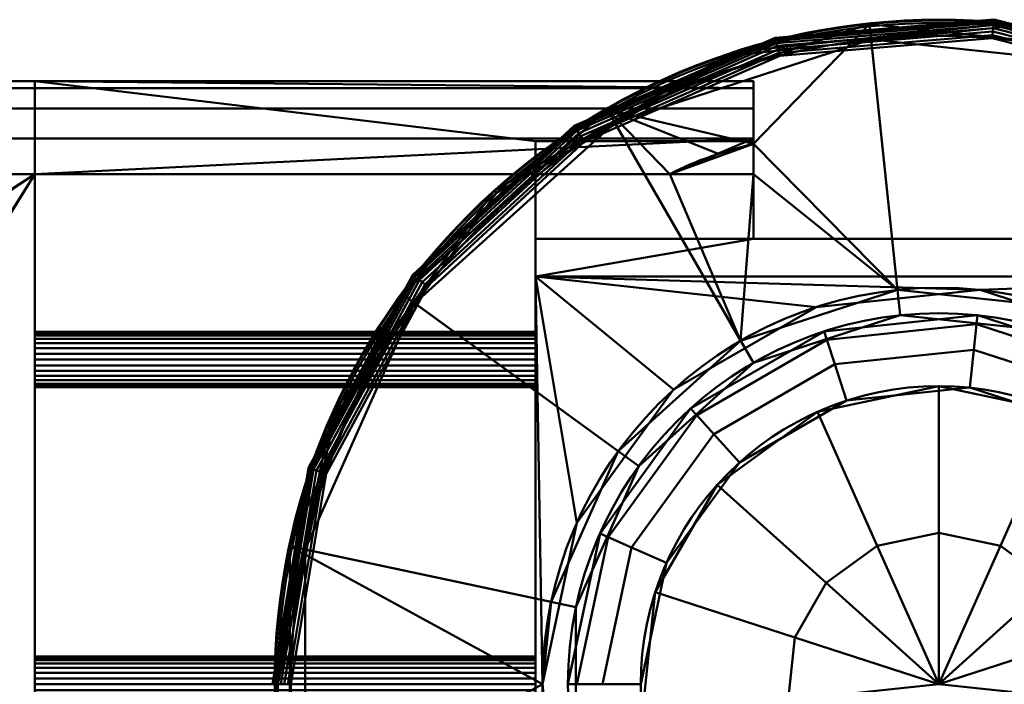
# Model space of a CAD drawing. Header units: millimetres. Extents: x -363 to 363, y -72 to 72.
# Tile 4 of 7: x -99 to 7, y 0 to 72. Entities that reach past the tile are written whole.
import ezdxf

# ---------------------------------------------------------------- set-up
doc = ezdxf.new("R2010")
doc.units = ezdxf.units.MM
doc.layers.add('1', color=7, linetype='CONTINUOUS', true_color=0xffffff)

msp = doc.modelspace()

# ---------------------------------------------------------------- linework, layer by layer
at = {"layer": '1', "color": 30, "linetype": 'Continuous', "lineweight": 50}
for p, q in [((-97.5, 65, 0.15), (-345.5, 65, 0.15)), ((-345.5, 65, 25.15), (-97.5, 65, 25.15)), ((-97.5, 65, 25.15), (-97.5, 65, 0.15)), ((-97.5, 65, 0.15), (-97.5, 55, 0.15)), ((-97.5, 65, 25.15), (-97.5, 55, 25.15)), ((-20, 65, 0.15), (-97.5, 65, 0.15)), ((-97.5, 65, 25.15), (-20, 65, 25.15)), ((-20, 58.54, 0.15), (-20, 65, 0.15)), ((-20, 65, 25.15), (-20, 58.54, 25.15)), ((-20, 58.54, 0.15), (-43.5, 58.54, 0.15)), ((-43.5, 58.54, 0.15), (-43.5, 55, 0.15)), ((-43.5, 48, 10.69), (-43.5, 58.54, 0.15)), ((-43.5, 58.54, 25.15), (-20, 58.54, 25.15)), ((-43.5, 58.54, 25.15), (-43.5, 48, 14.61)), ((-43.5, 55, 25.15), (-43.5, 58.54, 25.15)), ((-20, 48, 10.69), (-20, 58.54, 0.15)), ((-20, 58.54, 25.15), (-20, 48, 14.61)), ((-97.5, 55, -9.85), (-345.5, 55, -9.85)), ((-97.5, 55, 35.15), (-345.5, 55, 35.15)), ((-97.5, 55, 0.15), (-97.5, 55, -9.85)), ((-97.5, 55, 25.15), (-97.5, 55, 35.15)), ((-20, 55, -9.85), (-97.5, 55, -9.85)), ((-43.5, 55, 0.15), (-97.5, 55, 0.15)), ((-97.5, 55, 35.15), (-29.01, 55, 35.15)), ((-97.5, 55, 25.15), (-43.5, 55, 25.15)), ((-43.5, 55, 0.15), (-43.5, 55, -3.39)), ((-43.5, 55, 28.69), (-43.5, 55, 25.15)), ((-43.5, 55, 28.69), (-43.5, 43.96, 17.65)), ((-43.5, 43.96, 7.65), (-43.5, 55, -3.39)), ((-43.5, 55, 28.69), (-20, 55, 28.69)), ((-20, 55, -3.39), (-43.5, 55, -3.39)), ((-20, 55, -9.85), (-20, 55, -3.39)), ((-20, 55, 28.69), (-20, 55, 31.86)), ((-20, 48, 3.61), (-20, 55, -3.39)), ((-20, 55, 28.69), (-20, 48, 21.69)), ((-20, 48, 10.69), (-43.5, 48, 10.69)), ((-43.5, 48, 10.69), (-43.5, 48, 14.61)), ((-20, 48, 14.61), (-43.5, 48, 14.61)), ((20, 48, 3.61), (-20, 48, 3.61)), ((-20, 48, 21.69), (20, 48, 21.69)), ((-20, 48, 3.61), (-20, 48, 10.69)), ((-20, 48, 14.61), (-20, 48, 21.69)), ((43.5, 43.96, 7.65), (-43.5, 43.96, 7.65)), ((43.5, 43.96, 17.65), (-43.5, 43.96, 17.65)), ((-43.5, 43.96, 17.65), (-43.5, -43.96, 17.65)), ((-43.5, -43.96, 7.65), (-43.5, 43.96, 7.65))]:
    msp.add_line(p, q, dxfattribs=at)
for centre, radius in [((0, 0, 45), 71.63), ((0, 0, 45.45), 69.88), ((0, 0, 17.65), 42.74), ((0, 0, 18.54), 40)]:
    msp.add_circle(centre, radius, dxfattribs=at)
at = {"layer": '1', "color": 30, "linetype": 'Continuous', "lineweight": 50, "extrusion": (0, 0, -1)}
for centre, radius in [((0, 0, -43.59), 71.55), ((0, 0, -45.37), 71.29), ((0, 0, -31.65), 40), ((0, 0, -42.91), 32.15)]:
    msp.add_circle(centre, radius, dxfattribs=at)
at = {"layer": '1', "color": 30, "linetype": 'Continuous', "lineweight": 50, "extrusion": (-1, 0, 0)}
for centre in [(-35, 12.65, 97.5), (0, 12.65, 97.5)]:
    msp.add_circle(centre, 3, dxfattribs=at)
at = {"layer": '1', "color": 30, "linetype": 'Continuous', "lineweight": 50, "extrusion": (1, 0, 0)}
for centre in [(35, 12.65, -43.5), (0, 12.65, -43.5)]:
    msp.add_circle(centre, 3, dxfattribs=at)
for centre, radius, start, end in [((55, 0.15, -20), 10, 270, 360), ((55, 25.15, -20), 10, 0, 71.0826), ((0, 790.4, -97.5), 757.25, 265.83487, 274.16513), ((0, -765.1, -97.5), 757.25, 85.83487, 94.16513)]:
    msp.add_arc(centre, radius, start, end, dxfattribs=at)
at = {"layer": '1', "color": 30, "linetype": 'Continuous', "lineweight": 50}
for points in [[(-29.01, 55, 35.15), (-26.18, 56.49, 35.15), (-23.1, 57.48, 34.87), (-20, 58.24, 34.61)], [(-20, 58.24, 34.61), (-20, 57.16, 33.69), (-20, 56.08, 32.77), (-20, 55, 31.86)], [(-29.01, 55, 35.15), (-26.06, 55, 33.91), (-23.07, 55, 32.8), (-20, 55, 31.86)]]:
    msp.add_open_spline(points, degree=3, dxfattribs=at)
at = {"layer": '1', "color": 27, "linetype": 'Continuous', "lineweight": 50}
for points in [[(-35.78, 61.97, 43.59), (-7.48, 71.16, 43.59), (-20, 58.24, 34.61)], [(7.49, 71.23, 45), (-22.13, 68.12, 45), (-22.03, 67.8, 45.37), (7.45, 70.9, 45.37)], [(-20, 58.24, 34.61), (-7.48, 71.16, 43.59), (-4.47, 42.51, 17.65)], [(5.93, 71.54, 43.9), (-17.62, 69.59, 43.9), (-17.65, 69.68, 44.28), (5.94, 71.64, 44.28)], [(5.94, 71.64, 44.28), (-17.65, 69.68, 44.28), (-17.63, 69.63, 44.66), (5.93, 71.58, 44.66)], [(5.93, 71.58, 44.66), (-17.63, 69.63, 44.66), (-17.58, 69.43, 45), (5.91, 71.38, 45)], [(5.91, 71.31, 43.59), (-17.56, 69.36, 43.59), (-17.62, 69.59, 43.9), (5.93, 71.54, 43.9)], [(-7.48, 71.16, 43.59), (22.11, 68.05, 43.59), (13.21, 40.65, 17.65), (-4.47, 42.51, 17.65)], [(28.85, 65.78, 44.66), (5.93, 71.58, 44.66), (5.91, 71.38, 45), (28.77, 65.59, 45)], [(28.74, 65.52, 43.59), (5.91, 71.31, 43.59), (5.93, 71.54, 43.9), (28.84, 65.74, 43.9)], [(28.84, 65.74, 43.9), (5.93, 71.54, 43.9), (5.94, 71.64, 44.28), (28.87, 65.83, 44.28)], [(28.87, 65.83, 44.28), (5.94, 71.64, 44.28), (5.93, 71.58, 44.66), (28.85, 65.78, 44.66)], [(5.89, 71.05, 45.37), (-17.5, 69.11, 45.37), (-17.42, 68.81, 45.61), (5.86, 70.74, 45.61)], [(5.86, 70.74, 45.61), (-17.42, 68.81, 45.61), (-17.33, 68.44, 45.7), (5.83, 70.36, 45.7)], [(5.83, 70.36, 45.7), (-17.33, 68.44, 45.7), (-17.24, 68.07, 45.65), (5.8, 69.97, 45.65)], [(28.36, 64.65, 45.7), (5.83, 70.36, 45.7), (5.8, 69.97, 45.65), (28.2, 64.3, 45.65)], [(28.51, 65, 45.61), (5.86, 70.74, 45.61), (5.83, 70.36, 45.7), (28.36, 64.65, 45.7)], [(28.64, 65.29, 45.37), (5.89, 71.05, 45.37), (5.86, 70.74, 45.61), (28.51, 65, 45.61)], [(-17.62, 69.59, 43.9), (-39.26, 60.1, 43.9), (-39.32, 60.18, 44.28), (-17.65, 69.68, 44.28)], [(-17.65, 69.68, 44.28), (-39.32, 60.18, 44.28), (-39.28, 60.13, 44.66), (-17.63, 69.63, 44.66)], [(-17.63, 69.63, 44.66), (-39.28, 60.13, 44.66), (-39.18, 59.96, 45), (-17.58, 69.43, 45)], [(-17.56, 69.36, 43.59), (-39.13, 59.9, 43.59), (-39.26, 60.1, 43.9), (-17.62, 69.59, 43.9)], [(-17.5, 69.11, 45.37), (-38.99, 59.68, 45.37), (-38.82, 59.42, 45.61), (-17.42, 68.81, 45.61)], [(-20, 34.64, 18.54), (-4.18, 39.78, 18.54), (-7.3, 69.5, 45.45), (-34.94, 60.52, 45.45)], [(5.8, 69.97, 45.65), (-17.24, 68.07, 45.65), (-17.15, 67.74, 45.45), (5.77, 69.64, 45.45)], [(-4.18, 39.78, 18.54), (12.36, 38.04, 18.54), (21.59, 66.46, 45.45), (-7.3, 69.5, 45.45)], [(28.2, 64.3, 45.65), (5.8, 69.97, 45.65), (5.77, 69.64, 45.45), (28.07, 63.99, 45.45)], [(-22.13, 68.12, 45), (-47.93, 53.23, 45), (-47.7, 52.98, 45.37), (-22.03, 67.8, 45.37)], [(-17.42, 68.81, 45.61), (-38.82, 59.42, 45.61), (-38.61, 59.1, 45.7), (-17.33, 68.44, 45.7)], [(-17.33, 68.44, 45.7), (-38.61, 59.1, 45.7), (-38.4, 58.78, 45.65), (-17.24, 68.07, 45.65)], [(-17.24, 68.07, 45.65), (-38.4, 58.78, 45.65), (-38.22, 58.5, 45.45), (-17.15, 67.74, 45.45)], [(-57.89, 42.06, 43.59), (-35.78, 61.97, 43.59), (-21.37, 37.02, 17.65), (-34.58, 25.12, 17.65)], [(-21.37, 37.02, 17.65), (-35.78, 61.97, 43.59), (-29.01, 55, 35.15)], [(-20, 58.24, 34.61), (-23.76, 57.18, 34.91), (-35.78, 61.97, 43.59)], [(-23.76, 57.18, 34.91), (-29.01, 55, 35.15), (-35.78, 61.97, 43.59)], [(-39.26, 60.1, 43.9), (-56.65, 44.09, 43.9), (-56.72, 44.15, 44.28), (-39.32, 60.18, 44.28)], [(-39.32, 60.18, 44.28), (-56.72, 44.15, 44.28), (-56.68, 44.12, 44.66), (-39.28, 60.13, 44.66)], [(-39.28, 60.13, 44.66), (-56.68, 44.12, 44.66), (-56.52, 43.99, 45), (-39.18, 59.96, 45)], [(-39.13, 59.9, 43.59), (-56.46, 43.95, 43.59), (-56.65, 44.09, 43.9), (-39.26, 60.1, 43.9)], [(-32.36, 23.51, 18.54), (-20, 34.64, 18.54), (-34.94, 60.52, 45.45), (-56.53, 41.07, 45.45)], [(-38.99, 59.68, 45.37), (-56.26, 43.79, 45.37), (-56.01, 43.6, 45.61), (-38.82, 59.42, 45.61)], [(-38.82, 59.42, 45.61), (-56.01, 43.6, 45.61), (-55.71, 43.36, 45.7), (-38.61, 59.1, 45.7)], [(-38.61, 59.1, 45.7), (-55.71, 43.36, 45.7), (-55.41, 43.13, 45.65), (-38.4, 58.78, 45.65)], [(-38.4, 58.78, 45.65), (-55.41, 43.13, 45.65), (-55.14, 42.92, 45.45), (-38.22, 58.5, 45.45)], [(-4.47, 42.51, 17.65), (-20, 55, 31.86), (-20, 58.24, 34.61)], [(-21.37, 37.02, 17.65), (-29.01, 55, 35.15), (-20, 55, 31.86)], [(-20, 55, 31.86), (-4.47, 42.51, 17.65), (-21.37, 37.02, 17.65)], [(-47.93, 53.23, 45), (-65.43, 29.13, 45), (-65.13, 29, 45.37), (-47.7, 52.98, 45.37)], [(-56.65, 44.09, 43.9), (-67.9, 23.31, 43.9), (-67.99, 23.34, 44.28), (-56.72, 44.15, 44.28)], [(-56.72, 44.15, 44.28), (-67.99, 23.34, 44.28), (-67.93, 23.32, 44.66), (-56.68, 44.12, 44.66)], [(-56.68, 44.12, 44.66), (-67.93, 23.32, 44.66), (-67.74, 23.26, 45), (-56.52, 43.99, 45)], [(-56.46, 43.95, 43.59), (-67.67, 23.23, 43.59), (-67.9, 23.31, 43.9), (-56.65, 44.09, 43.9)], [(-56.26, 43.79, 45.37), (-67.43, 23.15, 45.37), (-67.13, 23.05, 45.61), (-56.01, 43.6, 45.61)], [(-56.01, 43.6, 45.61), (-67.13, 23.05, 45.61), (-66.77, 22.92, 45.7), (-55.71, 43.36, 45.7)], [(-55.71, 43.36, 45.7), (-66.77, 22.92, 45.7), (-66.41, 22.8, 45.65), (-55.41, 43.13, 45.65)], [(-55.41, 43.13, 45.65), (-66.41, 22.8, 45.65), (-66.09, 22.69, 45.45), (-55.14, 42.92, 45.45)], [(-69.99, 14.88, 43.59), (-57.89, 42.06, 43.59), (-34.58, 25.12, 17.65), (-41.81, 8.89, 17.65)], [(-39.13, 8.32, 18.54), (-32.36, 23.51, 18.54), (-56.53, 41.07, 45.45), (-68.35, 14.53, 45.45)], [(-65.43, 29.13, 45), (-71.63, 0, 45), (-71.29, 0, 45.37), (-65.13, 29, 45.37)], [(-67.9, 23.31, 43.9), (-71.78, 0, 43.9), (-71.88, 0, 44.28), (-67.99, 23.34, 44.28)], [(-67.99, 23.34, 44.28), (-71.88, 0, 44.28), (-71.82, 0, 44.66), (-67.93, 23.32, 44.66)], [(-67.93, 23.32, 44.66), (-71.82, 0, 44.66), (-71.63, 0, 45), (-67.74, 23.26, 45)], [(-67.67, 23.23, 43.59), (-71.55, 0, 43.59), (-71.78, 0, 43.9), (-67.9, 23.31, 43.9)], [(-67.43, 23.15, 45.37), (-71.29, 0, 45.37), (-70.98, 0, 45.61), (-67.13, 23.05, 45.61)], [(-67.13, 23.05, 45.61), (-70.98, 0, 45.61), (-70.6, 0, 45.7), (-66.77, 22.92, 45.7)], [(-66.77, 22.92, 45.7), (-70.6, 0, 45.7), (-70.21, 0, 45.65), (-66.41, 22.8, 45.65)], [(-66.41, 22.8, 45.65), (-70.21, 0, 45.65), (-69.88, 0, 45.45), (-66.09, 22.69, 45.45)], [(-69.99, -14.88, 43.59), (-69.99, 14.88, 43.59), (-42.74, 0, 17.65)], [(-69.99, 14.88, 43.59), (-41.81, 8.89, 17.65), (-42.74, 0, 17.65)], [(-39.13, -8.32, 18.54), (-39.13, 8.32, 18.54), (-68.35, 14.53, 45.45), (-68.35, -14.53, 45.45)], [(-42.74, 0, 17.65), (-41.81, -8.89, 17.65), (-69.99, -14.88, 43.59)]]:
    msp.add_3dface(points, dxfattribs=at)
at = {"layer": '1', "color": 253, "linetype": 'Continuous', "lineweight": 50}
for points in [[(-20, 64.24, -3.68), (-362.5, 64.24, -3.68), (-345.5, 65, 0.15), (-97.5, 65, 0.15)], [(-362.5, 64.24, 28.98), (-20, 64.24, 28.98), (-97.5, 65, 25.15), (-345.5, 65, 25.15)], [(-345.5, 65, 25.15), (-97.5, 65, 25.15), (-97.5, 65, 0.15), (-345.5, 65, 0.15)], [(-97.5, 65, 25.15), (-97.5, 55, 25.15), (-97.5, 37.23, 10.64), (-97.5, 55, 0.15)], [(-97.5, 55, 0.15), (-97.5, 65, 0.15), (-97.5, 65, 25.15)], [(-97.5, 65, 0.15), (-20, 65, 0.15), (-20, 64.24, -3.68)], [(-20, 64.24, 28.98), (-20, 65, 25.15), (-97.5, 65, 25.15)], [(-97.5, 65, 0.15), (-97.5, 55, 0.15), (-43.5, 55, 0.15), (-43.5, 58.54, 0.15)], [(-43.5, 58.54, 0.15), (-20, 58.54, 0.15), (-20, 65, 0.15), (-97.5, 65, 0.15)], [(-97.5, 65, 25.15), (-20, 65, 25.15), (-20, 58.54, 25.15), (-43.5, 58.54, 25.15)], [(-43.5, 58.54, 25.15), (-43.5, 55, 25.15), (-97.5, 55, 25.15), (-97.5, 65, 25.15)], [(-20, 64.24, -3.68), (-20, 65, 0.15), (-20, 58.54, 0.15)], [(-20, 58.54, 25.15), (-20, 65, 25.15), (-20, 64.16, 29.17)], [(-20, 62.07, -6.92), (-362.5, 62.07, -6.92), (-362.5, 64.24, -3.68), (-20, 64.24, -3.68)], [(-20, 64.24, 28.98), (-362.5, 64.24, 28.98), (-362.5, 62.07, 32.22), (-20, 62.07, 32.22)], [(-20, 58.83, -9.09), (-20, 62.07, -6.92), (-20, 64.24, -3.68), (-20, 58.54, 0.15)], [(-20, 58.54, 25.15), (-20, 64.16, 29.17), (-20, 61.77, 32.51)], [(-20, 58.83, -9.09), (-362.5, 58.83, -9.09), (-362.5, 62.07, -6.92), (-20, 62.07, -6.92)], [(-20, 62.07, 32.22), (-362.5, 62.07, 32.22), (-362.5, 58.83, 34.39), (-20, 58.83, 34.39)], [(-20, 61.77, 32.51), (-20, 58.24, 34.61), (-20, 55, 31.86), (-20, 58.54, 25.15)], [(-97.5, 55, -9.85), (-345.5, 55, -9.85), (-362.5, 58.83, -9.09), (-20, 58.83, -9.09)], [(-345.5, 55, 35.15), (-97.5, 55, 35.15), (-20, 58.83, 34.39), (-362.5, 58.83, 34.39)], [(-20, 58.83, -9.09), (-20, 55, -9.85), (-97.5, 55, -9.85)], [(-20, 58.83, 34.39), (-97.5, 55, 35.15), (-29.01, 55, 35.15)], [(-43.5, 37.23, 10.64), (-43.5, 55, 25.15), (-43.5, 58.54, 25.15), (-43.5, 48, 14.61)], [(-43.5, 48, 10.69), (-43.5, 58.54, 0.15), (-43.5, 55, 0.15), (-43.5, 43.96, 7.65)], [(-43.5, 48, 10.69), (-20, 48, 10.69), (-20, 58.54, 0.15), (-43.5, 58.54, 0.15)], [(-43.5, 48, 14.61), (-43.5, 58.54, 25.15), (-20, 58.54, 25.15), (-20, 48, 14.61)], [(-29.01, 55, 35.15), (-20, 58.24, 34.61), (-20, 58.83, 34.39)], [(-20, 58.54, 0.15), (-20, 55, -9.85), (-20, 58.83, -9.09)], [(-20, 58.54, 0.15), (-20, 48, 10.69), (-20, 48, 3.61), (-20, 55, -3.39)], [(-20, 55, -3.39), (-20, 55, -9.85), (-20, 58.54, 0.15)], [(-20, 58.54, 25.15), (-20, 55, 31.86), (-20, 55, 28.69)], [(-20, 55, 28.69), (-20, 48, 21.69), (-20, 48, 14.61), (-20, 58.54, 25.15)], [(-146.52, 23.45, 33.51), (-97.5, 55, 35.15), (-345.5, 55, 35.15)], [(-97.5, -55, -9.85), (-345.5, -55, -9.85), (-345.5, 55, -9.85), (-97.5, 55, -9.85)], [(-97.5, 55, 35.15), (-146.52, 23.45, 33.51), (-146.19, 23.5, 33.51)], [(-146.19, 23.5, 33.51), (-145.86, 23.44, 33.51), (-97.5, 55, 35.15)], [(-97.5, 55, 35.15), (-145.86, 23.44, 33.51), (-145.57, 23.27, 33.51)], [(-145.2, 22.5, 33.48), (-145.67, -21.65, 33.46), (-97.5, 55, 35.15)], [(-145.67, -21.65, 33.46), (-145.42, -21.88, 33.47), (-97.5, 55, 35.15)], [(-97.5, 55, 35.15), (-145.57, 23.27, 33.51), (-145.35, 23.02, 33.5)], [(-145.42, -21.88, 33.47), (-145.26, -22.17, 33.47), (-97.5, 55, 35.15)], [(-97.5, 55, 35.15), (-145.35, 23.02, 33.5), (-145.22, 22.71, 33.49)], [(-97.5, -55, 35.15), (-97.5, 55, 35.15), (-145.26, -22.17, 33.47)], [(-97.5, 55, 35.15), (-145.22, 22.71, 33.49), (-145.2, 22.5, 33.48)], [(-97.5, 55, 35.15), (-97.5, -55, 35.15), (-97.5, 33.24, 15.08), (-97.5, 34.38, 15.58)], [(-97.5, 55, -9.85), (-97.5, 36.22, 9.91), (-97.5, 35, 9.65)], [(-97.5, 55, 25.15), (-97.5, 55, 35.15), (-97.5, 36.76, 15.08), (-97.5, 37.6, 14.15)], [(-97.5, 34.38, 15.58), (-97.5, 35.62, 15.58), (-97.5, 55, 35.15)], [(-97.5, 35, 9.65), (-97.5, 2.98, 12.96), (-97.5, 2.85, 11.72), (-97.5, 55, -9.85)], [(-97.5, 55, -9.85), (-97.5, -32.15, 11.72), (-97.5, -32.77, 10.64)], [(-97.5, 55, -9.85), (-97.5, -33.24, 15.08), (-97.5, -32.4, 14.15)], [(-97.5, 55, 25.15), (-97.5, 37.98, 12.96), (-97.5, 37.85, 11.72)], [(-97.5, 35.62, 15.58), (-97.5, 36.76, 15.08), (-97.5, 55, 35.15)], [(-97.5, 2.85, 11.72), (-97.5, 2.23, 10.64), (-97.5, 55, -9.85)], [(-97.5, 55, -9.85), (-97.5, -32.02, 12.96), (-97.5, -32.15, 11.72)], [(-97.5, -34.38, 15.58), (-97.5, -33.24, 15.08), (-97.5, 55, -9.85), (-97.5, -55, 25.15)], [(-97.5, 37.6, 14.15), (-97.5, 37.98, 12.96), (-97.5, 55, 25.15)], [(-97.5, 55, -9.85), (-97.5, 0, 9.65), (-97.5, -1.22, 9.91)], [(-97.5, -32.4, 14.15), (-97.5, -32.02, 12.96), (-97.5, 55, -9.85)], [(-97.5, -1.22, 9.91), (-97.5, -55, 25.15), (-97.5, 55, -9.85)], [(-97.5, -32.77, 10.64), (-97.5, -33.78, 9.91), (-97.5, 55, -9.85)], [(-97.5, 37.85, 11.72), (-97.5, 37.23, 10.64), (-97.5, 55, 25.15)], [(-97.5, 2.23, 10.64), (-97.5, 1.22, 9.91), (-97.5, 55, -9.85)], [(-97.5, 55, -9.85), (-97.5, 55, 0.15), (-97.5, 37.23, 10.64), (-97.5, 36.22, 9.91)], [(-97.5, -33.78, 9.91), (-97.5, -35, 9.65), (-97.5, -55, -9.85), (-97.5, 55, -9.85)], [(-97.5, 1.22, 9.91), (-97.5, 0, 9.65), (-97.5, 55, -9.85)], [(-97.5, 55, -9.85), (-20, 55, -9.85), (-20, 55, -3.39), (-43.5, 55, -3.39)], [(-43.5, 55, -3.39), (-43.5, 55, 0.15), (-97.5, 55, 0.15), (-97.5, 55, -9.85)], [(-29.01, 55, 35.15), (-97.5, 55, 35.15), (-43.5, 55, 28.69)], [(-97.5, 55, 35.15), (-97.5, 55, 25.15), (-43.5, 55, 25.15), (-43.5, 55, 28.69)], [(-20, 48, 21.69), (-20, 55, 28.69), (-43.5, 55, 28.69), (-43.5, 43.96, 17.65)], [(-43.5, 43.96, 7.65), (-43.5, 55, -3.39), (-20, 55, -3.39), (-20, 48, 3.61)], [(-43.5, 55, 0.15), (-43.5, 55, -3.39), (-43.5, 43.96, 7.65)], [(-43.5, 43.96, 17.65), (-43.5, 55, 28.69), (-43.5, 55, 25.15), (-43.5, 37.23, 10.64)], [(-43.5, 55, 28.69), (-20, 55, 28.69), (-20, 55, 31.86), (-29.01, 55, 35.15)], [(-43.5, 43.96, 17.65), (43.5, 43.96, 17.65), (20, 48, 21.69), (-20, 48, 21.69)], [(43.5, 43.96, 7.65), (-43.5, 43.96, 7.65), (-20, 48, 3.61), (20, 48, 3.61)], [(-20, 48, 10.69), (-43.5, 48, 10.69), (-43.5, 48, 14.61), (-20, 48, 14.61)], [(-43.5, 36.22, 9.91), (-43.5, 48, 14.61), (-43.5, 48, 10.69), (-43.5, 43.96, 7.65)], [(-43.5, 48, 14.61), (-43.5, 36.22, 9.91), (-43.5, 37.23, 10.64)], [(-20, 48, 3.61), (20, 48, 14.61), (20, 48, 10.69)], [(20, 48, 21.69), (-20, 48, 10.69), (-20, 48, 14.61)], [(-20, 48, 3.61), (-20, 48, 10.69), (20, 48, 21.69), (20, 48, 14.61)], [(20, 48, 10.69), (20, 48, 3.61), (-20, 48, 3.61)], [(-20, 48, 14.61), (-20, 48, 21.69), (20, 48, 21.69)], [(-43.5, 43.96, 17.65), (-13.21, 40.65, 17.65), (4.47, 42.51, 17.65)], [(-43.5, 43.96, 17.65), (-28.6, 31.77, 17.65), (-13.21, 40.65, 17.65)], [(4.47, 42.51, 17.65), (43.5, 43.96, 17.65), (-43.5, 43.96, 17.65)], [(-43.5, 43.96, 17.65), (-42.74, 0, 17.65), (-39.05, 17.39, 17.65)], [(-39.05, 17.39, 17.65), (-28.6, 31.77, 17.65), (-43.5, 43.96, 17.65)], [(-42.74, 0, 17.65), (-43.5, 43.96, 17.65), (-43.5, -43.96, 17.65)], [(-43.5, -43.96, 7.65), (-43.5, 43.96, 7.65), (43.5, 43.96, 7.65), (43.5, -43.96, 7.65)], [(-43.5, 43.96, 7.65), (-43.5, 35, 9.65), (-43.5, 36.22, 9.91)], [(-43.5, 43.96, 7.65), (-43.5, -43.96, 7.65), (-43.5, 33.78, 9.91), (-43.5, 35, 9.65)], [(-43.5, 43.96, 17.65), (-43.5, 37.98, 12.96), (-43.5, 37.6, 14.15)], [(-43.5, 43.96, 17.65), (-43.5, 37.85, 11.72), (-43.5, 37.98, 12.96)], [(-43.5, 37.6, 14.15), (-43.5, 36.76, 15.08), (-43.5, 43.96, 17.65)], [(-43.5, 43.96, 17.65), (-43.5, 35.62, 15.58), (-43.5, 34.38, 15.58)], [(-43.5, 43.96, 17.65), (-43.5, 37.23, 10.64), (-43.5, 37.85, 11.72)], [(-43.5, 36.76, 15.08), (-43.5, 35.62, 15.58), (-43.5, 43.96, 17.65)], [(-43.5, 34.38, 15.58), (-43.5, 0.62, 15.58), (-43.5, -43.96, 17.65), (-43.5, 43.96, 17.65)], [(43.5, 43.96, 17.65), (4.47, 42.51, 17.65), (21.37, 37.02, 17.65)], [(-97.5, 37.98, 12.34), (-43.5, 37.98, 12.34), (-43.5, 37.6, 11.15), (-97.5, 37.6, 11.15)], [(-97.5, 37.85, 13.58), (-43.5, 37.85, 13.58), (-43.5, 37.98, 12.34), (-97.5, 37.98, 12.34)], [(-97.5, 37.23, 14.66), (-43.5, 37.23, 14.66), (-43.5, 37.85, 13.58), (-97.5, 37.85, 13.58)], [(-97.5, 37.6, 11.15), (-43.5, 37.6, 11.15), (-43.5, 36.76, 10.22), (-97.5, 36.76, 10.22)], [(-97.5, 36.22, 15.39), (-43.5, 36.22, 15.39), (-43.5, 37.23, 14.66), (-97.5, 37.23, 14.66)], [(-97.5, 36.76, 10.22), (-43.5, 36.76, 10.22), (-43.5, 35.62, 9.72), (-97.5, 35.62, 9.72)], [(-97.5, 35, 15.65), (-43.5, 35, 15.65), (-43.5, 36.22, 15.39), (-97.5, 36.22, 15.39)], [(-97.5, 35.62, 9.72), (-43.5, 35.62, 9.72), (-43.5, 34.38, 9.72), (-97.5, 34.38, 9.72)], [(-97.5, 0.62, 15.58), (-97.5, 35, 9.65), (-97.5, 33.78, 9.91)], [(-97.5, 35, 9.65), (-97.5, 1.76, 15.08), (-97.5, 2.6, 14.15)], [(-97.5, 2.6, 14.15), (-97.5, 2.98, 12.96), (-97.5, 35, 9.65)], [(-97.5, 35, 9.65), (-97.5, 0.62, 15.58), (-97.5, 1.76, 15.08)], [(-97.5, 33.78, 15.39), (-43.5, 33.78, 15.39), (-43.5, 35, 15.65), (-97.5, 35, 15.65)], [(-97.5, 34.38, 9.72), (-43.5, 34.38, 9.72), (-43.5, 33.24, 10.22), (-97.5, 33.24, 10.22)], [(-43.5, 0.62, 15.58), (-43.5, 34.38, 15.58), (-43.5, 33.24, 15.08)], [(-97.5, -55, 35.15), (-97.5, 33.78, 9.91), (-97.5, 32.77, 10.64)], [(-97.5, 33.78, 9.91), (-97.5, -55, 35.15), (-97.5, 0.62, 15.58)], [(-97.5, 32.77, 14.66), (-43.5, 32.77, 14.66), (-43.5, 33.78, 15.39), (-97.5, 33.78, 15.39)], [(-97.5, 32.4, 14.15), (-97.5, 33.24, 15.08), (-97.5, -55, 35.15)], [(-97.5, 33.24, 10.22), (-43.5, 33.24, 10.22), (-43.5, 32.4, 11.15), (-97.5, 32.4, 11.15)], [(-43.5, 33.78, 9.91), (-43.5, -43.96, 7.65), (-43.5, 0, 9.65)], [(-43.5, 33.78, 9.91), (-43.5, 1.22, 9.91), (-43.5, 2.23, 10.64)], [(-43.5, 0, 9.65), (-43.5, 1.22, 9.91), (-43.5, 33.78, 9.91)], [(-43.5, 2.23, 10.64), (-43.5, 2.85, 11.72), (-43.5, 33.78, 9.91)], [(-43.5, 32.77, 10.64), (-43.5, 33.78, 9.91), (-43.5, 2.85, 11.72)], [(-43.5, 0.62, 15.58), (-43.5, 33.24, 15.08), (-43.5, 32.4, 14.15)], [(-97.5, 32.77, 10.64), (-97.5, 32.15, 11.72), (-97.5, -55, 35.15)], [(-97.5, 32.15, 13.58), (-43.5, 32.15, 13.58), (-43.5, 32.77, 14.66), (-97.5, 32.77, 14.66)], [(-97.5, -55, 35.15), (-97.5, 32.02, 12.96), (-97.5, 32.4, 14.15)], [(-97.5, 32.4, 11.15), (-43.5, 32.4, 11.15), (-43.5, 32.02, 12.34), (-97.5, 32.02, 12.34)], [(-97.5, 32.15, 11.72), (-97.5, 32.02, 12.96), (-97.5, -55, 35.15)], [(-97.5, 32.02, 12.34), (-43.5, 32.02, 12.34), (-43.5, 32.15, 13.58), (-97.5, 32.15, 13.58)], [(-43.5, 2.85, 11.72), (-43.5, 32.15, 11.72), (-43.5, 32.77, 10.64)], [(-43.5, 32.4, 14.15), (-43.5, 32.02, 12.96), (-43.5, 0.62, 15.58)], [(-43.5, 32.02, 12.96), (-43.5, 32.15, 11.72), (-43.5, 2.85, 11.72), (-43.5, 2.98, 12.96)], [(-43.5, 2.98, 12.96), (-43.5, 2.6, 14.15), (-43.5, 32.02, 12.96)], [(-43.5, 32.02, 12.96), (-43.5, 2.6, 14.15), (-43.5, 1.76, 15.08)], [(-43.5, 1.76, 15.08), (-43.5, 0.62, 15.58), (-43.5, 32.02, 12.96)], [(-97.5, 2.98, 12.34), (-43.5, 2.98, 12.34), (-43.5, 2.6, 11.15), (-97.5, 2.6, 11.15)], [(-97.5, 2.85, 13.58), (-43.5, 2.85, 13.58), (-43.5, 2.98, 12.34), (-97.5, 2.98, 12.34)], [(-97.5, 2.23, 14.66), (-43.5, 2.23, 14.66), (-43.5, 2.85, 13.58), (-97.5, 2.85, 13.58)], [(-97.5, 2.6, 11.15), (-43.5, 2.6, 11.15), (-43.5, 1.76, 10.22), (-97.5, 1.76, 10.22)], [(-97.5, 1.22, 15.39), (-43.5, 1.22, 15.39), (-43.5, 2.23, 14.66), (-97.5, 2.23, 14.66)], [(-97.5, 1.76, 10.22), (-43.5, 1.76, 10.22), (-43.5, 0.62, 9.72), (-97.5, 0.62, 9.72)], [(-97.5, 0, 15.65), (-43.5, 0, 15.65), (-43.5, 1.22, 15.39), (-97.5, 1.22, 15.39)], [(-97.5, -55, 35.15), (-97.5, -0.62, 15.58), (-97.5, 0.62, 15.58)], [(-97.5, 0.62, 9.72), (-43.5, 0.62, 9.72), (-43.5, -0.62, 9.72), (-97.5, -0.62, 9.72)], [(-43.5, -43.96, 17.65), (-43.5, 0.62, 15.58), (-43.5, -0.62, 15.58)]]:
    msp.add_3dface(points, dxfattribs=at)
at = {"layer": '1', "color": 9, "linetype": 'Continuous', "lineweight": 50}
for points in [[(-12.36, 38.04, 18.54), (-12.36, 38.04, 31.65), (4.18, 39.78, 31.65), (4.18, 39.78, 18.54)], [(4.18, 39.78, 31.65), (-12.36, 38.04, 31.65), (-12.06, 37.12, 36.39), (4.08, 38.81, 36.39)], [(20, 34.64, 31.65), (4.18, 39.78, 31.65), (4.08, 38.81, 36.39), (19.51, 33.8, 36.39)], [(4.18, 39.78, 18.54), (4.18, 39.78, 31.65), (20, 34.64, 31.65), (20, 34.64, 18.54)], [(4.08, 38.81, 36.39), (-12.06, 37.12, 36.39), (-11.21, 34.49, 40.35), (3.79, 36.06, 40.35)], [(19.51, 33.8, 36.39), (4.08, 38.81, 36.39), (3.79, 36.06, 40.35), (18.13, 31.4, 40.35)], [(-26.77, 29.73, 18.54), (-26.77, 29.73, 31.65), (-12.36, 38.04, 31.65), (-12.36, 38.04, 18.54)], [(-12.36, 38.04, 31.65), (-26.77, 29.73, 31.65), (-26.11, 29, 36.39), (-12.06, 37.12, 36.39)], [(-12.06, 37.12, 36.39), (-26.11, 29, 36.39), (-24.26, 26.95, 40.35), (-11.21, 34.49, 40.35)], [(3.79, 36.06, 40.35), (-11.21, 34.49, 40.35), (-9.94, 30.58, 42.91), (3.36, 31.98, 42.91)], [(18.13, 31.4, 40.35), (3.79, 36.06, 40.35), (3.36, 31.98, 42.91), (16.08, 27.85, 42.91)], [(-11.21, 34.49, 40.35), (-24.26, 26.95, 40.35), (-21.51, 23.89, 42.91), (-9.94, 30.58, 42.91)], [(0, 32.15, 42.91), (-13.08, 29.37, 42.91), (-6.64, 14.92, 47.2), (0, 16.33, 47.2)], [(13.08, 29.37, 42.91), (0, 32.15, 42.91), (0, 16.33, 47.2), (6.64, 14.92, 47.2)], [(-36.54, 16.27, 18.54), (-36.54, 16.27, 31.65), (-26.77, 29.73, 31.65), (-26.77, 29.73, 18.54)], [(-26.77, 29.73, 31.65), (-36.54, 16.27, 31.65), (-35.65, 15.87, 36.39), (-26.11, 29, 36.39)], [(-26.11, 29, 36.39), (-35.65, 15.87, 36.39), (-33.13, 14.75, 40.35), (-24.26, 26.95, 40.35)], [(-13.08, 29.37, 42.91), (-23.89, 21.51, 42.91), (-12.14, 10.93, 47.2), (-6.64, 14.92, 47.2)], [(23.89, 21.51, 42.91), (13.08, 29.37, 42.91), (6.64, 14.92, 47.2), (12.14, 10.93, 47.2)], [(-24.26, 26.95, 40.35), (-33.13, 14.75, 40.35), (-29.37, 13.08, 42.91), (-21.51, 23.89, 42.91)], [(-23.89, 21.51, 42.91), (-30.58, 9.94, 42.91), (-15.53, 5.05, 47.2), (-12.14, 10.93, 47.2)], [(-40, 0, 18.54), (-40, 0, 31.65), (-36.54, 16.27, 31.65), (-36.54, 16.27, 18.54)], [(-36.54, 16.27, 31.65), (-40, 0, 31.65), (-39.03, 0, 36.39), (-35.65, 15.87, 36.39)], [(0, 16.33, 47.2), (-6.64, 14.92, 47.2), (0, 0, 48.65)], [(6.64, 14.92, 47.2), (0, 16.33, 47.2), (0, 0, 48.65)], [(-35.65, 15.87, 36.39), (-39.03, 0, 36.39), (-36.26, 0, 40.35), (-33.13, 14.75, 40.35)], [(-6.64, 14.92, 47.2), (-12.14, 10.93, 47.2), (0, 0, 48.65)], [(12.14, 10.93, 47.2), (6.64, 14.92, 47.2), (0, 0, 48.65)], [(-33.13, 14.75, 40.35), (-36.26, 0, 40.35), (-32.15, 0, 42.91), (-29.37, 13.08, 42.91)], [(-12.14, 10.93, 47.2), (-15.53, 5.05, 47.2), (0, 0, 48.65)], [(15.53, 5.05, 47.2), (12.14, 10.93, 47.2), (0, 0, 48.65)], [(-30.58, 9.94, 42.91), (-31.98, -3.36, 42.91), (-16.24, -1.71, 47.2), (-15.53, 5.05, 47.2)], [(-15.53, 5.05, 47.2), (-16.24, -1.71, 47.2), (0, 0, 48.65)], [(16.24, -1.71, 47.2), (15.53, 5.05, 47.2), (0, 0, 48.65)]]:
    msp.add_3dface(points, dxfattribs=at)

doc.saveas('drawing.dxf')
